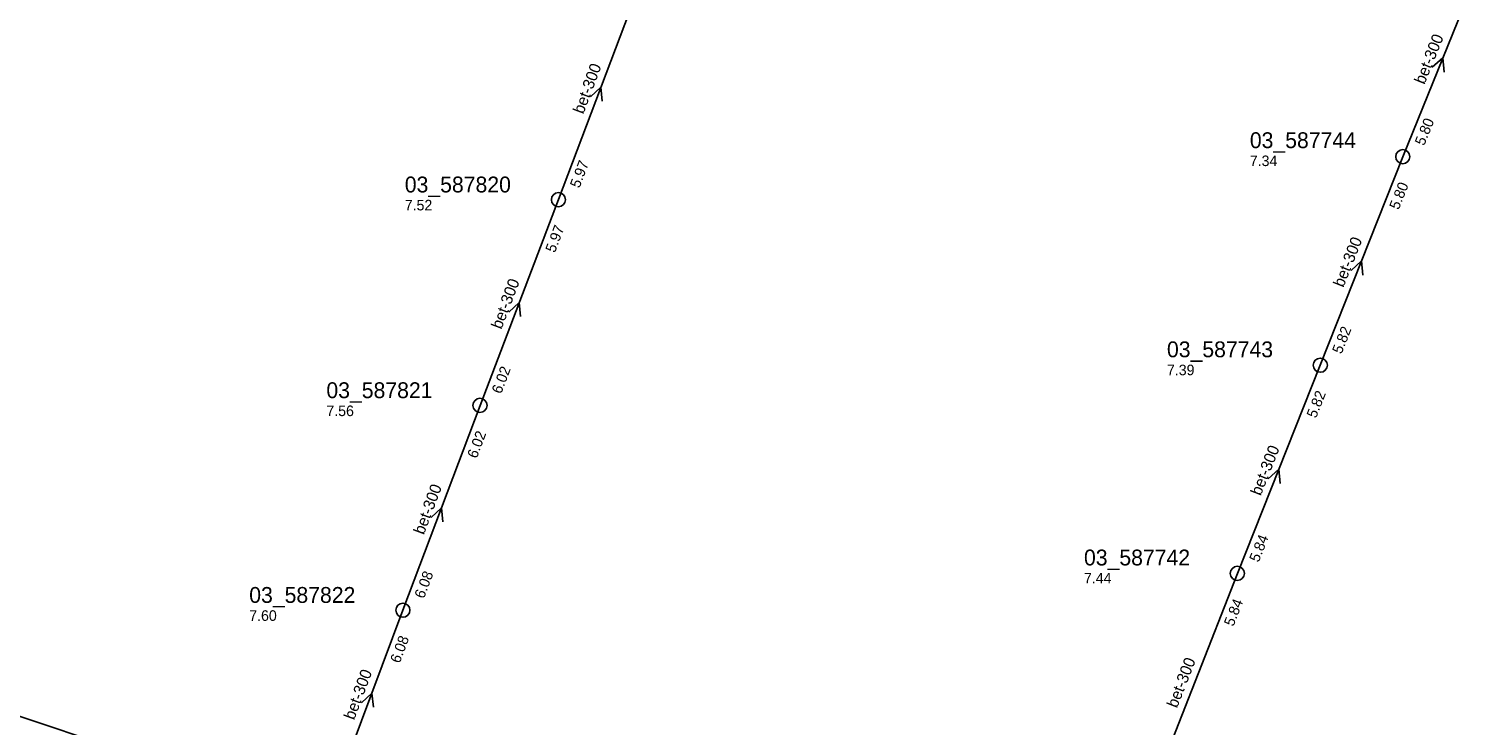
# Model space of a CAD drawing. Header units: metres. Extents: x 165198 to 166142, y 447057 to 448598.
# Tile 7 of 29: x 165412 to 165577, y 447572 to 447651. Entities that reach past the tile are written whole.
import ezdxf

# ---------------------------------------------------------------- set-up
doc = ezdxf.new("R2010")
doc.units = ezdxf.units.M

msp = doc.modelspace()

# ---------------------------------------------------------------- linework, layer by layer
at = {"layer": 'CON_BxH300x300mm', "linetype": 'Continuous'}
for points in [[(165567.844, 447636.136), (165576.936, 447658.564)], [(165471.96, 447631.263), (165481.62, 447656.811)], [(165558.466, 447612.471), (165567.844, 447636.136)], [(165463.062, 447607.907), (165471.96, 447631.263)], [(165549.055, 447588.837), (165558.466, 447612.471)], [(165454.302, 447584.665), (165463.062, 447607.907)], [(165539.438, 447564.301), (165549.055, 447588.837)], [(165454.302, 447584.665), (165447.261, 447565.835)], [(165445.392, 447561.027), (165406.066, 447574.168)]]:
    msp.add_lwpolyline(points, dxfattribs=at)
at = {"layer": 'NOD_inspectieput'}
for centre in [(165567.84, 447636.14), (165471.96, 447631.26), (165558.47, 447612.47), (165463.06, 447607.91), (165549.05, 447588.84), (165454.3, 447584.66)]:
    msp.add_circle(centre, 0.8, dxfattribs=at)
at = {"layer": 'PIJL'}
for points in [[(165571.18, 447646.29), (165572.39, 447647.35), (165572.52, 447645.74)], [(165475.61, 447642.94), (165476.79, 447644.04), (165476.95, 447642.44)], [(165561.96, 447623.23), (165563.15, 447624.3), (165563.29, 447622.7)], [(165466.33, 447618.5), (165467.51, 447619.58), (165467.67, 447617.98)], [(165552.56, 447599.58), (165553.76, 447600.65), (165553.9, 447599.05)], [(165457.5, 447595.19), (165458.68, 447596.29), (165458.85, 447594.68)], [(165449.6, 447574.15), (165450.78, 447575.25), (165450.95, 447573.65)]]:
    msp.add_lwpolyline(points, dxfattribs=at)

# ---------------------------------------------------------------- texts
at = {"layer": 'DMM_BxH300x300mm'}
for rotation, p in [(67.93, (165570.29, 447644.26)), (69.29, (165474.79, 447640.9)), (68.38, (165561.09, 447621.22)), (69.14, (165465.49, 447616.47)), (68.29, (165551.7, 447597.57)), (69.35, (165456.68, 447593.15)), (68.6, (165542.2, 447573.47)), (69.5, (165448.77, 447572.12))]:
    msp.add_text('bet-300', height=1.3, rotation=rotation, dxfattribs=at).set_placement(p)
at = {"layer": 'INV_BxH300x300mm'}
for s, rotation, p in [('5.80', 67.93, (165570.26, 447637.31)), ('5.97', 69.29, (165474.35, 447632.5)), ('5.80', 68.38, (165567.37, 447630.04)), ('5.97', 69.14, (165471.56, 447625.16)), ('5.82', 68.38, (165560.88, 447613.67)), ('6.02', 69.14, (165465.46, 447609.14)), ('5.82', 68.29, (165557.98, 447606.38)), ('6.02', 69.35, (165462.69, 447601.81)), ('5.84', 68.29, (165551.47, 447590.03)), ('6.08', 69.35, (165456.69, 447585.9)), ('5.84', 68.6, (165548.6, 447582.74)), ('6.08', 69.5, (165453.94, 447578.56))]:
    msp.add_text(s, height=1.2, rotation=rotation, dxfattribs=at).set_placement(p)
at = {"layer": 'NLV_inspectieput'}
for s, p in [('7.34', (165550.47, 447635.07)), ('7.52', (165454.52, 447630.04)), ('7.39', (165541.06, 447611.33)), ('7.56', (165445.62, 447606.69)), ('7.44', (165531.64, 447587.7)), ('7.60', (165436.86, 447583.45))]:
    msp.add_text(s, height=1.2, dxfattribs=at).set_placement(p)
at = {"layer": 'NNR_inspectieput'}
for s, p in [('03_587744', (165550.47, 447637.11)), ('03_587820', (165454.52, 447632.08)), ('03_587743', (165541.06, 447613.37)), ('03_587821', (165445.62, 447608.73)), ('03_587742', (165531.64, 447589.74)), ('03_587822', (165436.86, 447585.49))]:
    msp.add_text(s, height=1.8, dxfattribs=at).set_placement(p)

doc.saveas('drawing.dxf')
